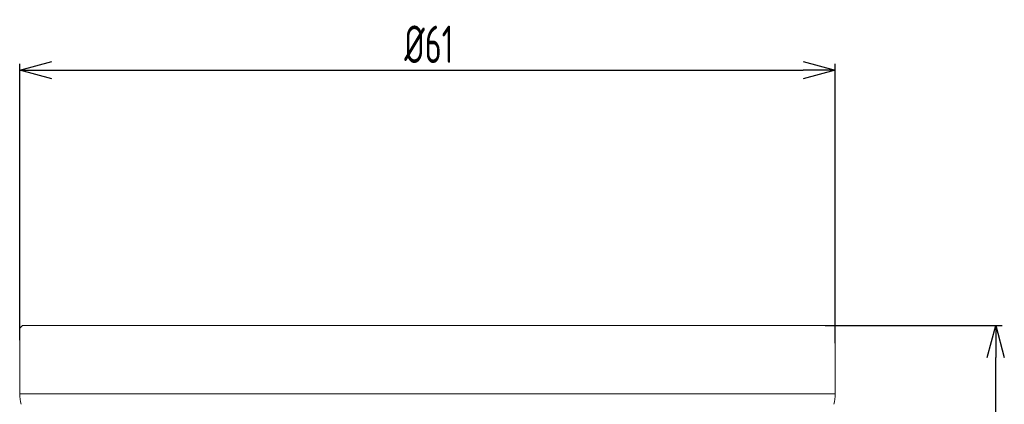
# Model space of a CAD drawing. Header units: millimetres. Extents: x 1005 to 1079, y -271 to -124.
# Tile 95 of 95: x 1005 to 1079, y -152 to -124. Entities that reach past the tile are written whole.
import ezdxf

# ---------------------------------------------------------------- set-up
doc = ezdxf.new("R2010")
doc.units = ezdxf.units.MM
doc.header["$LTSCALE"] = 16.335
doc.header["$PDMODE"] = 3
doc.header["$PDSIZE"] = 8
doc.layers.get('0').update_dxf_attribs({"linetype": 'CONTINUOUS'})
doc.layers.get('Defpoints').update_dxf_attribs({"linetype": 'CONTINUOUS'})
doc.layers.add('标注', color=7, linetype='CONTINUOUS', lineweight=9)
doc.styles.add('HZ', font='geniso', dxfattribs={"width": 0.7, "bigfont": 'hztxt'})
doc.dimstyles.new('ISO-25', dxfattribs={"dimscale": 0.8, "dimtxt": 3.5, "dimasz": 3, "dimexe": 0.6, "dimexo": 0.1, "dimtad": 1, "dimdec": 3, "dimdsep": 46, "dimtxsty": 'HZ', "dimblk": 'OPEN30', "dimcen": 2.5, "dimadec": 3, "dimazin": 2, "dimtm": 1e-09, "dimtfac": 1, "dimtdec": 3, "dimtmove": 0, "dimatfit": 3, "dimldrblk": 'OPEN30', "dimfxl": 1, "dimtolj": 1, "dimarcsym": 0})

# ---------------------------------------------------------------- blocks, each defined once
blk = doc.blocks.new('_Open30')
at = {"color": 0, "linetype": 'ByBlock', "lineweight": -2}
for p, q in [((-1, 0.268), (0, 0)), ((0, 0), (-1, -0.268)), ((0, 0), (-1, 0))]:
    blk.add_line(p, q, dxfattribs=at)
blk = doc.blocks.new('*D55')
at = {"layer": 'Defpoints', "color": 0}
for p in [(1066.326, -127.513), (1005.326, -147.79), (1066.326, -147.997)]:
    blk.add_point(p, dxfattribs=at)
at = {"layer": '标注', "color": 0, "lineweight": -2, "ltscale": 0.1}
for p, q in [((1005.326, -147.71), (1005.326, -127.033)), ((1066.326, -147.917), (1066.326, -127.033)), ((1007.726, -127.513), (1063.926, -127.513))]:
    blk.add_line(p, q, dxfattribs=at)
at = {"layer": '标注', "color": 0, "linetype": 'ByBlock', "lineweight": -2, "xscale": 2.4, "yscale": 2.4, "zscale": 2.4, "rotation": 180}
blk.add_blockref('_Open30', (1005.326, -127.513), dxfattribs=at)
at = {"layer": '标注', "color": 0, "linetype": 'ByBlock', "lineweight": -2, "xscale": 2.4, "yscale": 2.4, "zscale": 2.4}
blk.add_blockref('_Open30', (1066.326, -127.513), dxfattribs=at)
at = {"layer": '标注', "color": 0, "insert": (1035.937, -125.584), "char_height": 2.8, "attachment_point": 5, "style": 'HZ'}
blk.add_mtext('\\A1;%%C61', dxfattribs=at)
blk = doc.blocks.new('*D57')
at = {"layer": 'Defpoints', "color": 0}
for p in [(1065.512, -146.605), (1078.337, -146.605), (1057.925, -262.605)]:
    blk.add_point(p, dxfattribs=at)
at = {"layer": '标注', "color": 0, "lineweight": -2}
for p, q in [((1065.592, -146.605), (1078.817, -146.605)), ((1078.337, -260.205), (1078.337, -149.005)), ((1058.005, -262.605), (1078.817, -262.605))]:
    blk.add_line(p, q, dxfattribs=at)
at = {"layer": '标注', "color": 0, "linetype": 'ByBlock', "lineweight": -2, "xscale": 2.4, "yscale": 2.4, "zscale": 2.4}
for p, rotation in [((1078.337, -146.605), 90), ((1078.337, -262.605), 270)]:
    blk.add_blockref('_Open30', p, dxfattribs=dict(at, rotation=rotation))
at = {"layer": '标注', "color": 0, "insert": (1076.409, -204.605), "char_height": 2.8, "attachment_point": 5, "rotation": 90, "style": 'HZ'}
blk.add_mtext('\\A1;116', dxfattribs=at)

msp = doc.modelspace()

# ---------------------------------------------------------------- linework, layer by layer
at = {"layer": '标注', "color": 0}
for p, q in [((1005.5256, -146.605), (1005.3256, -146.805)), ((1005.3256, -146.805), (1005.3256, -151.7033)), ((1005.5257, -146.605), (1066.1256, -146.605)), ((1066.3256, -146.805), (1066.3256, -151.7033)), ((1066.3256, -151.7033), (1005.3256, -151.7033))]:
    msp.add_line(p, q, dxfattribs=at)
for centre, start, end in [((1008.3256, -151.7033), 180, 195.255119), ((1063.3256, -151.7033), 344.744881, 0)]:
    msp.add_arc(centre, 3, start, end, dxfattribs=at)

# ---------------------------------------------------------------- dimensions: what is measured, and where the dimension line sits
at = {"layer": '标注', "color": 0, "ltscale": 0.1}
dim = msp.add_linear_dim(base=(1066.3256, -127.513), p1=(1005.3256, -147.79), p2=(1066.3256, -147.9972), text='%%C<>', dimstyle='ISO-25', dxfattribs=at)
dim.commit()
dim.dimension.update_dxf_attribs({"geometry": '*D55', "text_midpoint": (1035.937, -127.513), "dimtype": 160})
at = {"layer": '标注', "color": 0}
dim = msp.add_linear_dim(base=(1078.3374, -146.605), p1=(1057.9251, -262.6048), p2=(1065.5122, -146.605), angle=270, dimstyle='ISO-25', override={"dimarcsym": 1}, dxfattribs=at)
dim.commit()
dim.dimension.update_dxf_attribs({"geometry": '*D57', "text_midpoint": (1076.4089, -204.6049)})

doc.saveas('drawing.dxf')
